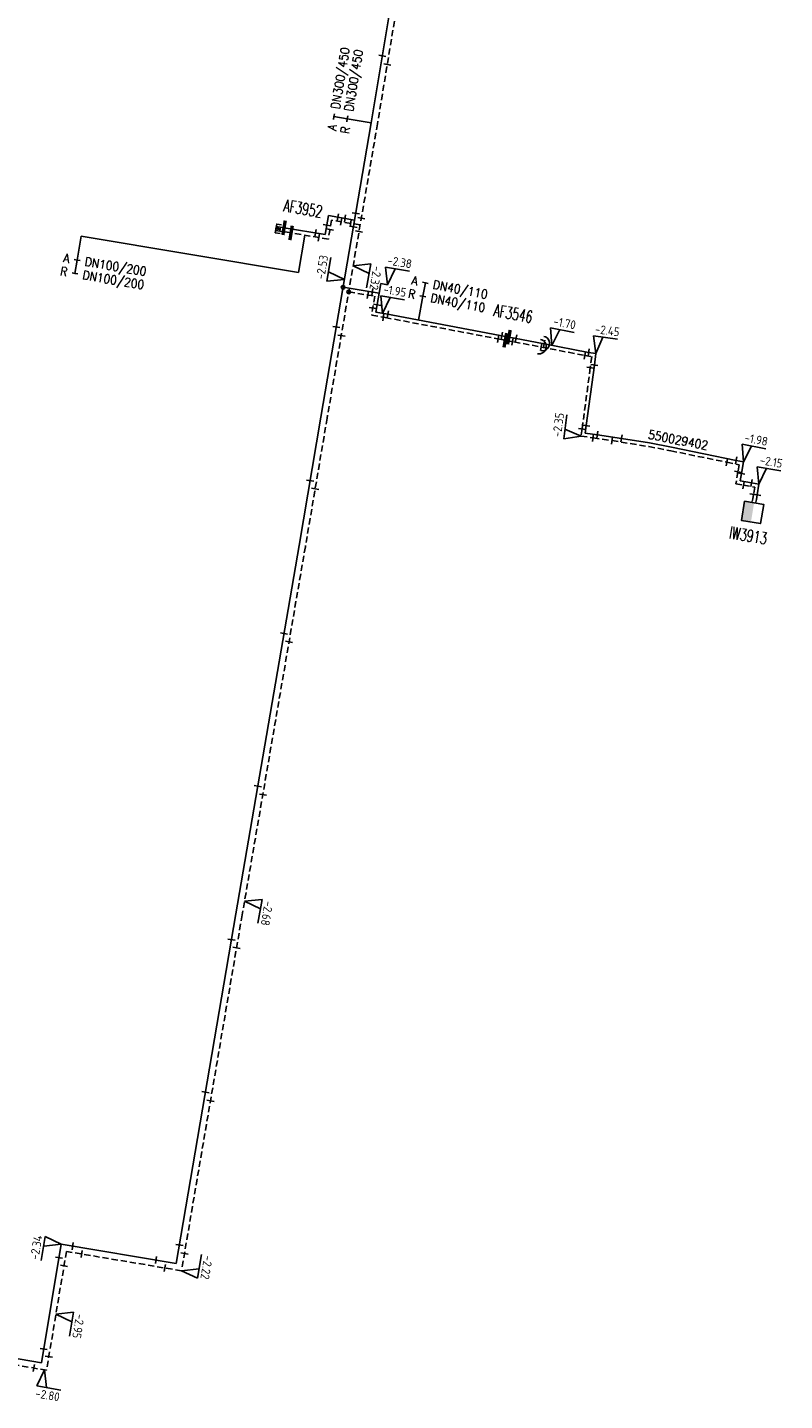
# Model space of a CAD drawing. Header units: millimetres. Extents: x 0 to 118318689, y 0 to 490460760.
# Tile 77 of 117: x 115403872 to 115481938, y 487590216 to 487731787. Entities that reach past the tile are written whole.
import ezdxf
from ezdxf.enums import TextEntityAlignment as Align

# ---------------------------------------------------------------- set-up
doc = ezdxf.new("R2010")
doc.units = ezdxf.units.MM
doc.header["$LTSCALE"] = 200
doc.linetypes.add('HIDDEN2', pattern=[4.7625, 3.175, -1.5875])
doc.layers.get('0').update_dxf_attribs({"color": 8})
for name, color, linetype in [('WT-C-AFSLUITER', 7, 'Continuous'), ('WT-C-kastWM', 7, 'Continuous'), ('WT-C-mof', 7, 'Continuous'), ('WT-C-tstuk', 7, 'Continuous'), ('WT-C-zbocht', 7, 'Continuous'), ('WT-I-diam', 7, 'Continuous'), ('WT-I-info', 7, 'Continuous'), ('WT-I-NAP', 7, 'Continuous'), ('WT-L-aanvoer', 6, 'Continuous'), ('WT-L-retour', 6, 'HIDDEN2')]:
    doc.layers.add(name, color=color, linetype=linetype)
doc.styles.add('DIN17', font='ROMANS.SHX', dxfattribs={"width": 0.9})
doc.styles.add('ISOCP', font='ISOCP.SHX')

# ---------------------------------------------------------------- blocks, each defined once
blk = doc.blocks.new('LR-mof')
at = {"color": 0, "linetype": 'ByBlock', "lineweight": -2}
blk.add_line((0, -0.75), (0, 0.75), dxfattribs=at)
blk = doc.blocks.new('LR-smof')
at = {"color": 0, "linetype": 'ByBlock', "lineweight": -2}
blk.add_lwpolyline([(1, 0.5), (0, 0.5), (0, -0.5), (1, -0.5)], dxfattribs=at)
blk = doc.blocks.new('nap2')
at = {"color": 0, "linetype": 'Continuous'}
for p, q in [((1, 3.5), (-4, 3.5)), ((-1, 3.5), (0, 0)), ((1, 3.5), (0, 0))]:
    blk.add_line(p, q, dxfattribs=at)
at = {"color": 0, "linetype": 'Continuous', "style": 'ISOCP'}
for tag, p in [('*1', (-1.5, 5)), ('*2', (-4, 1.5))]:
    blk.add_attdef(tag, text='', height=1.8, dxfattribs=at).set_placement(p, align=Align.MIDDLE)
blk = doc.blocks.new('nap1')
at = {"color": 0, "linetype": 'Continuous'}
for p, q in [((-1, 3.5), (0, 0)), ((-1, 3.5), (4, 3.5)), ((1, 3.5), (0, 0))]:
    blk.add_line(p, q, dxfattribs=at)
at = {"color": 0, "linetype": 'Continuous', "style": 'ISOCP'}
for tag, p in [('*1', (1.7, 5)), ('*2', (4, 1.5))]:
    blk.add_attdef(tag, text='', height=1.8, dxfattribs=at).set_placement(p, align=Align.MIDDLE)
blk = doc.blocks.new('LR-AFS')
at = {"color": 0, "lineweight": -3, "const_width": 0.7}
blk.add_lwpolyline([(0, -1.5), (0, 1.5)], dxfattribs=at)
at = {"color": 7, "linetype": 'ByBlock', "lineweight": -2, "style": 'DIN17', "width": 0.9}
blk.add_attdef('*1', text='', height=2.5, dxfattribs=at).set_placement((0, 5), align=Align.MIDDLE)
at = {"color": 0, "linetype": 'ByBlock', "lineweight": -2, "style": 'DIN17', "width": 0.3, "flags": 1}
for tag, p in [('*2', (2.5, 1.5)), ('OCODE', (-7.5, -2.5)), ('NCODE', (-2.5, -2.5)), ('BC', (2.5, -2.5)), ('RK', (7.5, -2.5)), ('ST', (-7.5, -5)), ('VCODE', (-2.5, -5)), ('NIVO', (2.5, -5)), ('IMM', (7.5, -5)), ('FABR', (-7.5, -7.5)), ('TYPE', (-2.5, -7.5)), ('OPBOUW', (2.5, -7.5)), ('BEDIEN', (7.5, -7.5)), ('VERTR', (-7.5, -10)), ('OPBLEN', (-2.5, -10)), ('HULPST', (2.5, -10)), ('VERLSP', (7.5, -10)), ('BORDL', (-7.5, -15)), ('DEKM', (-7.5, -12.5)), ('PDATUM', (-2.5, -12.5)), ('BORDX', (-2.5, -15)), ('BORDY', (2.5, -15)), ('OPM', (2.5, -12.5)), ('BORDZ', (7.5, -15)), ('BORD', (7.5, -12.5))]:
    blk.add_attdef(tag, text='', height=1.8, dxfattribs=at).set_placement(p, align=Align.MIDDLE)
blk = doc.blocks.new('LR-DIAO2')
at = {"color": 0, "lineweight": -3}
blk.add_line((0, 0), (0, -5), dxfattribs=at)
at = {"color": 0, "linetype": 'Continuous', "lineweight": -3}
blk.add_line((0, -5), (0, -7.8), dxfattribs=at)
at = {"color": 0, "lineweight": -3}
for points in [[(0.61, -5), (0, -5), (-0.61, -5)], [(0.61, -7.8), (0, -7.8), (-0.61, -7.8)]]:
    blk.add_lwpolyline(points, dxfattribs=at)
at = {"color": 1, "lineweight": -3, "style": 'DIN17', "width": 0.9}
for tag, p in [('*1', (-1.61, -5)), ('*2', (-1.61, -7.78))]:
    blk.add_attdef(tag, text='', height=1.8, dxfattribs=at).set_placement(p, align=Align.MIDDLE_RIGHT)
for tag, p in [('*11', (1.61, -5)), ('*12', (1.61, -7.8))]:
    blk.add_attdef(tag, text='', height=1.8, dxfattribs=at).set_placement(p, align=Align.MIDDLE_LEFT)
blk = doc.blocks.new('LR-DIAB2')
at = {"color": 0, "linetype": 'Continuous', "lineweight": -3}
blk.add_line((0, 5), (0, 7.8), dxfattribs=at)
at = {"color": 0, "lineweight": -3}
blk.add_line((0, 0), (0, 5), dxfattribs=at)
for points in [[(0.61, 7.8), (0, 7.8), (-0.61, 7.8)], [(0.61, 5), (0, 5), (-0.61, 5)]]:
    blk.add_lwpolyline(points, dxfattribs=at)
at = {"color": 1, "lineweight": -3, "style": 'DIN17', "width": 0.9}
for tag, p in [('*1', (-1.61, 7.8)), ('*2', (-1.61, 5.02))]:
    blk.add_attdef(tag, text='', height=1.8, dxfattribs=at).set_placement(p, align=Align.MIDDLE_RIGHT)
for tag, p in [('*11', (1.61, 7.8)), ('*12', (1.61, 5))]:
    blk.add_attdef(tag, text='', height=1.8, dxfattribs=at).set_placement(p, align=Align.MIDDLE_LEFT)
blk = doc.blocks.new('LR-tsb')
blk.add_circle((0, 0), 0.375)
blk = doc.blocks.new('LR-hyp')
at = {"color": 7, "linetype": 'ByBlock', "lineweight": -3, "style": 'DIN17', "width": 0.9}
blk.add_attdef('*1', text='', height=1.8, dxfattribs=at).set_placement((0, 0), align=Align.MIDDLE)
at = {"color": 7, "linetype": 'ByBlock', "lineweight": -2, "style": 'DIN17', "width": 0.9, "flags": 1}
blk.add_attdef('*2', text='', height=1.8, dxfattribs=at).set_placement((0, -5), align=Align.MIDDLE)
blk = doc.blocks.new('LR-kastWM')
at = {"color": 0, "linetype": 'ByBlock', "lineweight": -3}
blk.add_lwpolyline([(-2, 2), (2, 2), (2, -2), (-2, -2)], close=True, dxfattribs=at)
at = {"color": 0}
blk.add_solid([(-2, -2), (0, -2), (-2, 2), (0, 2)], dxfattribs=at)
at = {"color": 7, "linetype": 'ByBlock', "lineweight": -3, "style": 'DIN17', "width": 0.7}
for tag, p in [('*1', (0, 5)), ('*2', (0, -5))]:
    blk.add_attdef(tag, text='', height=2.5, dxfattribs=at).set_placement(p, align=Align.MIDDLE)
at = {"color": 0, "linetype": 'ByBlock', "lineweight": -2, "style": 'DIN17', "width": 0.3, "flags": 1}
for tag, p in [('OCODE', (4.5, 1.25)), ('NCODE', (9.5, 1.25)), ('BC', (14.5, 1.25)), ('RK', (19.5, 1.25)), ('ST', (4.5, -1.25)), ('VCODE', (9.5, -1.25)), ('NIVO', (14.5, -1.25)), ('IMM', (19.5, -1.25))]:
    blk.add_attdef(tag, text='', height=1.8, dxfattribs=at).set_placement(p, align=Align.MIDDLE)
blk = doc.blocks.new('LR-zbocht')
at = {"color": 0, "linetype": 'ByBlock', "lineweight": -2}
blk.add_arc((1.5, 0), 1.5, 90, 270, dxfattribs=at)

msp = doc.modelspace()

# ---------------------------------------------------------------- linework, layer by layer
at = {"layer": 'WT-I-diam', "lineweight": -3}
for p, q in [((115431816, 487706524), (115409415, 487710271)), ((115432459, 487710371), (115431816, 487706524))]:
    msp.add_line(p, q, dxfattribs=at)
at = {"layer": 'WT-I-info'}
for p, q in [((115440131, 487704388), (115440296, 487705382)), ((115440296, 487705382), (115441005, 487705264))]:
    msp.add_line(p, q, dxfattribs=at)
at = {"layer": 'WT-L-aanvoer', "lineweight": -3}
for p, q in [((115444812, 487755112), (115439321, 487721957)), ((115439321, 487721957), (115434132, 487691618)), ((115434898, 487712383), (115434570, 487710423)), ((115437606, 487711930), (115434898, 487712383)), ((115430327, 487711133), (115429530, 487711266)), ((115434570, 487710423), (115430327, 487711133)), ((115434132, 487691618), (115431887, 487678363)), ((115431887, 487678363), (115425373, 487640401)), ((115425373, 487640401), (115419222, 487604347)), ((115407355, 487606333), (115405305, 487594087)), ((115419222, 487604347), (115407355, 487606333)), ((115405305, 487594087), (115381568, 487598279))]:
    msp.add_line(p, q, dxfattribs=at)
at = {"layer": 'WT-L-aanvoer'}
for p, q in [((115436422, 487705006, 1), (115440131, 487704388)), ((115440131, 487704388), (115439803, 487702424)), ((115439803, 487702424), (115440835, 487702252)), ((115440835, 487702252), (115452623, 487700024)), ((115452623, 487700024), (115453513, 487699856)), ((115453513, 487699856), (115454110, 487699743)), ((115454110, 487699743), (115457145, 487699168, 1)), ((115457145, 487699168, 1), (115461735, 487698279)), ((115461735, 487698279), (115462491, 487698179)), ((115462491, 487698179), (115462330, 487696974)), ((115462330, 487696974), (115461498, 487690738)), ((115461498, 487690738), (115461395, 487689973)), ((115461395, 487689973), (115462643, 487689800)), ((115462643, 487689800), (115465118, 487689417)), ((115465118, 487689417), (115468007, 487688947)), ((115468007, 487688947), (115470287, 487688513)), ((115470287, 487688513), (115476965, 487687148)), ((115476965, 487687148), (115477715, 487687004)), ((115477715, 487687004), (115477491, 487685797)), ((115477491, 487685797), (115477354, 487685035)), ((115477354, 487685035), (115478528, 487684825)), ((115478528, 487684825), (115479300, 487684692)), ((115479300, 487684692), (115479115, 487683595)), ((115479035, 487683125), (115478989, 487682852)), ((115479115, 487683595), (115479035, 487683125))]:
    msp.add_line(p, q, dxfattribs=at)
at = {"layer": 'WT-L-retour', "lineweight": -3}
for p, q in [((115445453, 487755003), (115439962, 487721849)), ((115439962, 487721849), (115434773, 487691509)), ((115431055, 487710605), (115429464, 487710872)), ((115435226, 487711922), (115434898, 487709963)), ((115438180, 487711428), (115435226, 487711922)), ((115434898, 487709963), (115431055, 487710605)), ((115434773, 487691509), (115432528, 487678254)), ((115432528, 487678254), (115426014, 487640291)), ((115426014, 487640291), (115419754, 487603599)), ((115407888, 487605585), (115405838, 487593332)), ((115419754, 487603599), (115407888, 487605585)), ((115405838, 487593332), (115381455, 487597639))]:
    msp.add_line(p, q, dxfattribs=at)
at = {"layer": 'WT-L-retour'}
for p, q in [((115436999, 487704525), (115439693, 487704076)), ((115439693, 487704076), (115439366, 487702112)), ((115439366, 487702112), (115440768, 487701878)), ((115440768, 487701878), (115452553, 487699651)), ((115452553, 487699651), (115453146, 487699538)), ((115453146, 487699538), (115454039, 487699370)), ((115454039, 487699370), (115456838, 487698839, 1)), ((115456838, 487698839, 1), (115461339, 487697960)), ((115461912, 487696711), (115461069, 487690400)), ((115461339, 487697960), (115462064, 487697852)), ((115462064, 487697852), (115461912, 487696711)), ((115461069, 487690400), (115460967, 487689648)), ((115460967, 487689648), (115462202, 487689480)), ((115462202, 487689480), (115464154, 487689184)), ((115464154, 487689184), (115467941, 487688573)), ((115467941, 487688573), (115470213, 487688141)), ((115470213, 487688141), (115475994, 487686953)), ((115475994, 487686953), (115477273, 487686702)), ((115477138, 487685977), (115476912, 487684729)), ((115477273, 487686702), (115477138, 487685977)), ((115476912, 487684729), (115477704, 487684585)), ((115477704, 487684585), (115478862, 487684382)), ((115478862, 487684382), (115478738, 487683648)), ((115478660, 487683189), (115478614, 487682915)), ((115478738, 487683648), (115478660, 487683189))]:
    msp.add_line(p, q, dxfattribs=at)

# ---------------------------------------------------------------- block references
at = {"layer": 'WT-C-AFSLUITER', "linetype": 'Continuous'}
ref = msp.add_blockref('LR-AFS', (115430327, 487711133), dxfattribs=dict(at, xscale=500, yscale=500, zscale=500, rotation=350.5036))
ref.add_attrib('*1', 'AF3952', dxfattribs={"layer": '0', "color": 7, "linetype": 'ByBlock', "lineweight": -2, "height": 1250, "rotation": 350.5036, "style": 'DIN17', "width": 0.65}).set_placement((115432284, 487713112), align=Align.MIDDLE)
at = {"layer": 'WT-C-AFSLUITER', "linetype": 'Continuous', "xscale": 500, "yscale": 500, "zscale": 500}
for p, rotation in [((115431055, 487710605), 350.5036), ((115453146, 487699538), 349.2927000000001)]:
    msp.add_blockref('LR-AFS', p, dxfattribs=dict(at, rotation=rotation))
at = {"layer": 'WT-C-AFSLUITER', "linetype": 'Continuous'}
ref = msp.add_blockref('LR-AFS', (115453513, 487699856), dxfattribs=dict(at, xscale=500, yscale=500, zscale=500, rotation=349.2927000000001))
ref.add_attrib('*1', 'AF3546', dxfattribs={"layer": '0', "color": 7, "linetype": 'ByBlock', "lineweight": -2, "height": 1250, "rotation": 349.2927, "style": 'DIN17', "width": 0.65}).set_placement((115453953, 487702280), align=Align.MIDDLE)
at = {"layer": 'WT-C-kastWM', "linetype": 'Continuous'}
ref = msp.add_blockref('LR-kastWM', (115478637, 487681784), dxfattribs=dict(at, xscale=500, yscale=500, zscale=500, rotation=350.4169858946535))
ref.add_attrib('*1', 'IW3913', dxfattribs={"layer": '0', "color": 7, "linetype": 'ByBlock', "lineweight": -3, "height": 1250, "rotation": 350.41699, "style": 'DIN17', "width": 0.65}).set_placement((115478197, 487679405), align=Align.MIDDLE)
at = {"layer": 'WT-C-mof', "linetype": 'Continuous', "lineweight": -3}
for name, p, xscale, yscale, zscale, rotation in [('LR-mof', (115440466, 487728867), 500, 500, 500, 80.5971), ('LR-mof', (115440975, 487727965), 500, 500, 500, 80.5971), ('LR-smof', (115429464, 487710872), 500, 500, 500, 350.5036), ('LR-smof', (115429530, 487711266), 500, 500, 500, 350.5036), ('LR-mof', (115435720, 487700900), 499.9999999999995, 499.9999999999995, 499.9999999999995, 80.2939), ('LR-mof', (115436256, 487700007, -2408), 499.9999999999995, 499.9999999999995, 499.9999999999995, 80.2939), ('LR-mof', (115433021, 487685058), 500, 500, 500, 80.3869), ('LR-mof', (115433539, 487684226), 500, 500, 500, 80.3869), ('LR-mof', (115430332, 487669298), 499.9999999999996, 499.9999999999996, 499.9999999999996, 80.263), ('LR-mof', (115430840, 487668439, -2387), 499.9999999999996, 499.9999999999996, 499.9999999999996, 80.263), ('LR-mof', (115427630, 487653557), 499.9999999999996, 499.9999999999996, 499.9999999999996, 80.263), ('LR-mof', (115428164, 487652689, -2561), 499.9999999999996, 499.9999999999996, 499.9999999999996, 80.263), ('LR-mof', (115424919, 487637738), 500.0000000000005, 500.0000000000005, 500.0000000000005, 80.3187), ('LR-mof', (115425433, 487636887), 500.0000000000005, 500.0000000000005, 500.0000000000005, 80.3187), ('LR-mof', (115422237, 487622019), 500.0000000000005, 500.0000000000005, 500.0000000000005, 80.3187), ('LR-mof', (115422743, 487621117), 500.0000000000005, 500.0000000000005, 500.0000000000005, 80.3187), ('LR-mof', (115408533, 487606136), 500.0000000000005, 500.0000000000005, 500.0000000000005, 350.4991), ('LR-mof', (115419547, 487606248), 500.0000000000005, 500.0000000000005, 500.0000000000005, 80.3187), ('LR-mof', (115407123, 487604951), 500.0000000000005, 500.0000000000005, 500.0000000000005, 80.4991), ('LR-mof', (115409456, 487605322), 500.0000000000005, 500.0000000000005, 500.0000000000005, 350.4991), ('LR-mof', (115417123, 487604698), 500.0000000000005, 500.0000000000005, 500.0000000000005, 350.4991), ('LR-mof', (115420068, 487605378, -2208), 500.0000000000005, 500.0000000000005, 500.0000000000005, 80.3187), ('LR-mof', (115407641, 487604105), 500.0000000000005, 500.0000000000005, 500.0000000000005, 80.4991), ('LR-mof', (115418035, 487603887), 500.0000000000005, 500.0000000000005, 500.0000000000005, 350.4991), ('LR-mof', (115405546, 487595525), 500.0000000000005, 500.0000000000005, 500.0000000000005, 80.4991), ('LR-mof', (115406072, 487594733), 500.0000000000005, 500.0000000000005, 500.0000000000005, 80.4991), ('LR-mof', (115404527, 487593564), 500, 500, 500, 349.9843000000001)]:
    msp.add_blockref(name, p, dxfattribs=dict(at, xscale=xscale, yscale=yscale, zscale=zscale, rotation=rotation))
at = {"layer": 'WT-C-mof', "lineweight": -3}
for p, xscale, yscale, zscale, rotation in [((115435884, 487712218), 499.9999999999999, 499.9999999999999, 499.9999999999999, 350.503554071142), ((115436620, 487712095), 499.999999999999, 499.999999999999, 499.999999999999, 170.503554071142), ((115437724, 487712620), 500.0000000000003, 500.0000000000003, 500.0000000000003, 80.29387082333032), ((115433583, 487710588), 500.0000000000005, 500.0000000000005, 500.0000000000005, 170.5035540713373), ((115434735, 487711409), 500.0000000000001, 500.0000000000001, 500.0000000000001, 80.50355407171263), ((115435063, 487710949), 500.0000000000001, 500.0000000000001, 500.0000000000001, 80.50355407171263), ((115436212, 487711757), 499.9999999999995, 499.9999999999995, 499.9999999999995, 350.5035540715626), ((115437488, 487711240), 500.0000000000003, 500.0000000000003, 500.0000000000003, 80.29387082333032), ((115437194, 487711593), 500.0000000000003, 500.0000000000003, 500.0000000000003, 170.5035540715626), ((115438298, 487712118), 500.0000000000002, 500.0000000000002, 500.0000000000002, 80.29387082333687), ((115433912, 487710128), 500.0000000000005, 500.0000000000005, 500.0000000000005, 170.5035540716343), ((115438062, 487710738), 500.0000000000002, 500.0000000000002, 500.0000000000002, 80.29387082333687)]:
    msp.add_blockref('LR-mof', p, dxfattribs=dict(at, xscale=xscale, yscale=yscale, zscale=zscale, rotation=rotation))
at = {"layer": 'WT-C-mof', "linetype": 'Continuous'}
for p, xscale, yscale, zscale, rotation in [((115438963, 487704197), 500, 500, 500, 350.5363), ((115439428, 487704505), 500.0000000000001, 500.0000000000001, 500.0000000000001, 350.5416000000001), ((115439492, 487702867), 500, 500, 500, 80.5341), ((115439931, 487703191), 500, 500, 500, 80.5341), ((115441031, 487702215), 499.9999999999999, 499.9999999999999, 499.9999999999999, 349.2975), ((115440566, 487701912), 500, 500, 500, 350.5363), ((115452408, 487699678), 499.9999999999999, 499.9999999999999, 499.9999999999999, 349.2975), ((115452775, 487699995), 500, 500, 500, 349.2927000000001), ((115453881, 487699399), 500, 500, 500, 349.2927000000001), ((115454247, 487699717), 499.9999999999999, 499.9999999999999, 499.9999999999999, 349.2741), ((115456838, 487698839), 500, 500, 500, 348.9495), ((115457145, 487699168), 500, 500, 500, 348.9304), ((115461339, 487697960), 500, 500, 500, 348.9495), ((115461735, 487698279), 500, 500, 500, 352.3965), ((115461912, 487696711), 500, 500, 500, 82.39649999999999), ((115462330, 487696974), 500, 500, 500, 82.39649999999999), ((115461069, 487690400), 500, 500, 500, 82.2631), ((115461498, 487690738), 500, 500, 500, 82.39649999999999), ((115462202, 487689480), 500, 500, 500, 352.2631), ((115462643, 487689800), 500, 500, 500, 351.2952), ((115465118, 487689417), 500, 500, 500, 350.7671), ((115464154, 487689184), 500, 500, 500, 351.2952), ((115475994, 487686953), 500, 500, 500, 348.3878999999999), ((115476965, 487687148), 500, 500, 500, 349.1479), ((115477138, 487685977), 500, 500, 500, 79.48560000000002), ((115477491, 487685797), 500, 500, 500, 79.7356), ((115477704, 487684585), 500, 500, 500, 349.7356), ((115478528, 487684825), 500, 500, 500, 350.1867), ((115478738, 487683649), 500, 500, 500, 80.41360000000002), ((115479115, 487683595), 500, 500, 500, 80.41360000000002)]:
    msp.add_blockref('LR-mof', p, dxfattribs=dict(at, xscale=xscale, yscale=yscale, zscale=zscale, rotation=rotation))
at = {"layer": 'WT-C-tstuk', "linetype": 'Continuous', "xscale": 500, "yscale": 500, "zscale": 500}
msp.add_blockref('LR-tsb', (115436422, 487705006), dxfattribs=at)
at = {"layer": 'WT-C-tstuk', "xscale": 500, "yscale": 500, "zscale": 500}
msp.add_blockref('LR-tsb', (115436999, 487704525), dxfattribs=at)
at = {"layer": 'WT-C-zbocht', "linetype": 'Continuous', "xscale": 500, "yscale": 500, "zscale": 500}
for p, rotation in [((115457358, 487698738), 168.9495), ((115457700, 487699061), 169.0445)]:
    msp.add_blockref('LR-zbocht', p, dxfattribs=dict(at, rotation=rotation))
at = {"layer": 'WT-I-diam', "linetype": 'Continuous'}
for name, p, xscale, yscale, zscale, rotation, values in [('LR-DIAB2', (115439321, 487721957), 500, 500, 500, 80.59711105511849, {'*1': 'A', '*11': 'DN300/450', '*2': 'R', '*12': 'DN300/450'}), ('LR-DIAO2', (115409415, 487710271), 500.0000000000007, 500.0000000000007, 500.0000000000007, 350.5035540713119, {'*1': 'A', '*11': 'DN100/200', '*2': 'R', '*12': 'DN100/200'}), ('LR-DIAB2', (115444181, 487701620), 500, 500, 500, 349.2975296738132, {'*1': 'A', '*11': 'DN40/110', '*2': 'R', '*12': 'DN40/110'})]:
    msp.add_blockref(name, p, dxfattribs=dict(at, xscale=xscale, yscale=yscale, zscale=zscale, rotation=rotation)).add_auto_attribs(values)
at = {"layer": 'WT-I-info', "linetype": 'Continuous'}
ref = msp.add_blockref('LR-hyp', (115470971, 487689258), dxfattribs=dict(at, xscale=500, yscale=500, zscale=500, rotation=349.2279))
ref.add_attrib('*1', '550029402', dxfattribs={"layer": '0', "color": 0, "linetype": 'ByBlock', "lineweight": -3, "height": 900, "rotation": 349.2279, "style": 'DIN17', "width": 0.9}).set_placement((115470971, 487689258), align=Align.MIDDLE)
at = {"layer": 'WT-I-NAP', "linetype": 'Continuous'}
ref = msp.add_blockref('nap1', (115436560, 487705813), dxfattribs=dict(at, xscale=500, yscale=500, zscale=500, rotation=80.40918339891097))
ref.add_attrib('*1', '-2.53', dxfattribs={"layer": '0', "color": 1, "linetype": 'Continuous', "height": 900, "rotation": 80.40918, "style": 'ISOCP'}).set_placement((115434237, 487707068), align=Align.MIDDLE)
ref = msp.add_blockref('nap1', (115441005, 487705264), dxfattribs=dict(at, xscale=499.9999999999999, yscale=499.9999999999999, zscale=499.9999999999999, rotation=350.5341445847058))
ref.add_attrib('*1', '-2.38', dxfattribs={"layer": '0', "color": 1, "linetype": 'Continuous', "height": 900, "rotation": 350.53414, "style": 'ISOCP'}).set_placement((115442255, 487707590), align=Align.MIDDLE)
ref = msp.add_blockref('nap1', (115437459, 487707211), dxfattribs=dict(at, xscale=500, yscale=500, zscale=500, rotation=260.2938708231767))
ref.add_attrib('*1', '-2.32', dxfattribs={"layer": '0', "color": 1, "linetype": 'Continuous', "height": 900, "rotation": 260.29387, "style": 'ISOCP'}).set_placement((115439779, 487705951), align=Align.MIDDLE)
ref = msp.add_blockref('nap1', (115440499, 487702308), dxfattribs=dict(at, xscale=499.9999999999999, yscale=499.9999999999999, zscale=499.9999999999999, rotation=350.5362738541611))
ref.add_attrib('*1', '-1.95', dxfattribs={"layer": '0', "color": 1, "linetype": 'Continuous', "height": 900, "rotation": 350.53627, "style": 'ISOCP'}).set_placement((115441749, 487704634), align=Align.MIDDLE)
ref = msp.add_blockref('nap1', (115457951, 487699012), dxfattribs=dict(at, xscale=500, yscale=500, zscale=500, rotation=349.0445102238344))
ref.add_attrib('*1', '-1.70', dxfattribs={"layer": '0', "color": 1, "linetype": 'Continuous', "height": 900, "rotation": 349.04451, "style": 'ISOCP'}).set_placement((115459261, 487701305), align=Align.MIDDLE)
ref = msp.add_blockref('nap1', (115462491, 487698179), dxfattribs=dict(at, xscale=500, yscale=500, zscale=500, rotation=352.3965391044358))
ref.add_attrib('*1', '-2.45', dxfattribs={"layer": '0', "color": 1, "linetype": 'Continuous', "height": 900, "rotation": 352.39654, "style": 'ISOCP'}).set_placement((115463665, 487700544), align=Align.MIDDLE)
ref = msp.add_blockref('nap1', (115460967, 487689648), dxfattribs=dict(at, xscale=500, yscale=500, zscale=500, rotation=82.36795386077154))
ref.add_attrib('*1', '-2.35', dxfattribs={"layer": '0', "color": 1, "linetype": 'Continuous', "height": 900, "rotation": 82.36795, "style": 'ISOCP'}).set_placement((115458602, 487690822), align=Align.MIDDLE)
ref = msp.add_blockref('nap1', (115477715, 487687004), dxfattribs=dict(at, xscale=500, yscale=500, zscale=500, rotation=349.1479313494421))
ref.add_attrib('*1', '-1.98', dxfattribs={"layer": '0', "color": 1, "linetype": 'Continuous', "height": 900, "rotation": 349.14793, "style": 'ISOCP'}).set_placement((115479021, 487689299), align=Align.MIDDLE)
ref = msp.add_blockref('nap1', (115479300, 487684692), dxfattribs=dict(at, xscale=500, yscale=500, zscale=500, rotation=350.1866700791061))
ref.add_attrib('*1', '-2.15', dxfattribs={"layer": '0', "color": 1, "linetype": 'Continuous', "height": 900, "rotation": 350.18667, "style": 'ISOCP'}).set_placement((115480564, 487687010), align=Align.MIDDLE)
ref = msp.add_blockref('nap1', (115426254, 487641694), dxfattribs=dict(at, xscale=500.0000000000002, yscale=500.0000000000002, zscale=500.0000000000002, rotation=260.262953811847))
ref.add_attrib('*1', '-2.68', dxfattribs={"layer": '0', "color": 1, "linetype": 'Continuous', "height": 900, "rotation": 260.26295, "style": 'ISOCP'}).set_placement((115428574, 487640433), align=Align.MIDDLE)
ref = msp.add_blockref('nap2', (115407356, 487606333), dxfattribs=dict(at, xscale=500, yscale=500, zscale=500, rotation=80.49910414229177))
ref.add_attrib('*1', '-2.34', dxfattribs={"layer": '0', "color": 1, "linetype": 'Continuous', "height": 900, "rotation": 80.4991, "style": 'ISOCP'}).set_placement((115404767, 487606006), align=Align.MIDDLE)
ref = msp.add_blockref('nap2', (115419754, 487603599), dxfattribs=dict(at, xscale=500.0000000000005, yscale=500.0000000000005, zscale=500.0000000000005, rotation=260.4991041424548))
ref.add_attrib('*1', '-2.22', dxfattribs={"layer": '0', "color": 1, "linetype": 'Continuous', "height": 900, "rotation": 260.4991, "style": 'ISOCP'}).set_placement((115422343, 487603926), align=Align.MIDDLE)
ref = msp.add_blockref('nap1', (115406808, 487599128), dxfattribs=dict(at, xscale=499.9999999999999, yscale=499.9999999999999, zscale=499.9999999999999, rotation=260.4991041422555))
ref.add_attrib('*1', '-2.95', dxfattribs={"layer": '0', "color": 1, "linetype": 'Continuous', "height": 900, "rotation": 260.4991, "style": 'ISOCP'}).set_placement((115409133, 487597877), align=Align.MIDDLE)
ref = msp.add_blockref('nap2', (115405641, 487593367), dxfattribs=dict(at, xscale=500.0000000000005, yscale=500.0000000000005, zscale=500.0000000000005, rotation=169.9843429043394))
ref.add_attrib('*1', '-2.80', dxfattribs={"layer": '0', "color": 1, "linetype": 'Continuous', "height": 900, "rotation": 349.98434, "style": 'ISOCP'}).set_placement((115405945, 487590775), align=Align.MIDDLE)

doc.saveas('drawing.dxf')
